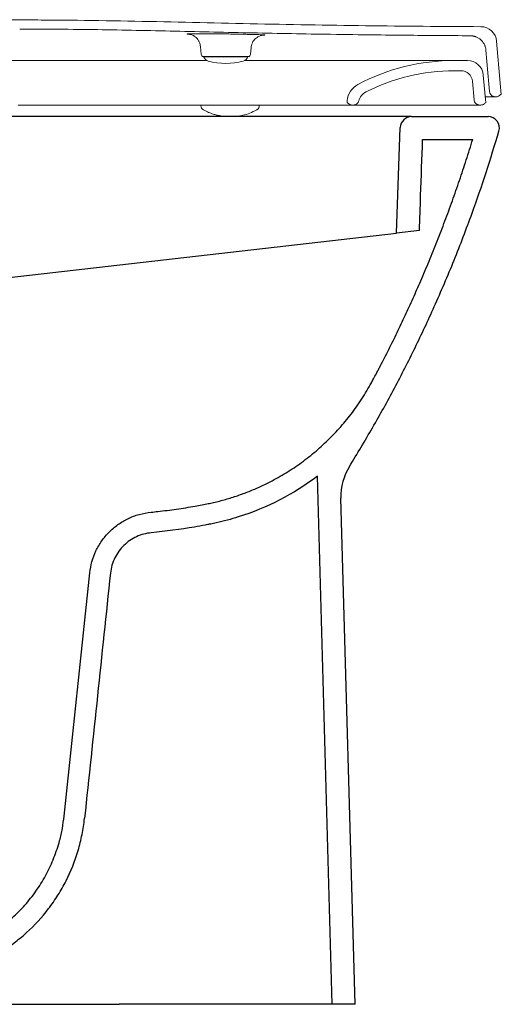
# Model space of a CAD drawing. Header units: millimetres. Extents: x 4692.76 to 4693.261, y 2955.03 to 2955.462.
import ezdxf

# ---------------------------------------------------------------- set-up
doc = ezdxf.new("R2010")
doc.units = ezdxf.units.MM
doc.layers.add('SANINDUSA', color=3, linetype='Continuous')

msp = doc.modelspace()

# ---------------------------------------------------------------- linework, layer by layer
at = {"layer": 'SANINDUSA', "linetype": 'Continuous', "lineweight": 15}
for p, q in [((4693.124275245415, 2955.455930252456), (4693.124125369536, 2955.455941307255)), ((4693.157140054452, 2955.455539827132), (4693.156790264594, 2955.455527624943)), ((4693.129279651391, 2955.450545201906), (4693.129589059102, 2955.447008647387)), ((4693.151248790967, 2955.447008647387), (4693.151519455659, 2955.450102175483)), ((4693.259371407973, 2955.452842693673), (4693.260983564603, 2955.434415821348)), ((4693.140418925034, 2955.446095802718), (4693.130585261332, 2955.446095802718)), ((4693.130668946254, 2955.446095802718), (4693.130703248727, 2955.446001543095)), ((4693.130703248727, 2955.446001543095), (4693.140418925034, 2955.446001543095)), ((4693.150252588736, 2955.446095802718), (4693.140418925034, 2955.446095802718)), ((4693.140418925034, 2955.446001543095), (4693.150134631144, 2955.446001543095)), ((4693.150134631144, 2955.446001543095), (4693.150168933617, 2955.446095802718)), ((4693.254699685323, 2955.448872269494), (4693.256002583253, 2955.433980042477)), ((4693.132234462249, 2955.444372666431), (4693.127908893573, 2955.444372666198)), ((4693.240748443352, 2955.444372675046), (4693.246543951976, 2955.444372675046)), ((4693.240748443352, 2955.439872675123), (4693.243751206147, 2955.439872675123)), ((4693.253517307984, 2955.437982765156), (4693.2545813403, 2955.425820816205)), ((4693.248732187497, 2955.435308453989), (4693.249450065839, 2955.427102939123)), ((4693.256289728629, 2955.430697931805), (4693.256002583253, 2955.433980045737)), ((4693.261421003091, 2955.429415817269), (4693.260983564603, 2955.434415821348)), ((4693.258780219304, 2955.428415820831), (4693.259033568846, 2955.428415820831)), ((4693.261421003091, 2955.429415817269), (4693.2610335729, 2955.429415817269)), ((4693.049258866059, 2955.424820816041), (4693.112596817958, 2955.424820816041)), ((4693.112596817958, 2955.424820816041), (4693.154204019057, 2955.424820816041)), ((4693.129492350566, 2955.424478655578), (4693.129486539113, 2955.424812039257)), ((4693.154204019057, 2955.424820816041), (4693.179833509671, 2955.424820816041)), ((4693.155116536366, 2955.424467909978), (4693.155122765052, 2955.424823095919)), ((4693.179833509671, 2955.424820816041), (4693.19311205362, 2955.424820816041)), ((4693.196167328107, 2955.424820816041), (4693.19311205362, 2955.424820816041)), ((4693.1936687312, 2955.425820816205), (4693.193742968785, 2955.426669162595)), ((4693.193931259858, 2955.425820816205), (4693.1936687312, 2955.425820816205)), ((4693.196423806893, 2955.424820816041), (4693.196167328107, 2955.424820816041)), ((4693.252420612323, 2955.424820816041), (4693.251940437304, 2955.424820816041)), ((4693.254420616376, 2955.425820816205), (4693.2545813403, 2955.425820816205))]:
    msp.add_line(p, q, dxfattribs=at)
at = {"layer": 'SANINDUSA'}
for p, q in [((4693.2220427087, 2955.419735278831), (4693.255581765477, 2955.419735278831)), ((4693.215427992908, 2955.368583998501), (4693.217045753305, 2955.414909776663)), ((4693.226871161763, 2955.409735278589), (4693.248871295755, 2955.409735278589)), ((4692.908365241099, 2955.333395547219), (4693.215427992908, 2955.368583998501)), ((4693.225474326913, 2955.36973527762), (4693.215427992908, 2955.368583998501)), ((4693.187210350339, 2955.02973528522), (4693.180727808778, 2955.261813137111)), ((4693.197214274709, 2955.02973528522), (4693.191001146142, 2955.252167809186)), ((4693.069433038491, 2955.112398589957), (4693.080698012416, 2955.219227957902)), ((4692.838309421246, 2955.02973528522), (4693.093628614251, 2955.02973528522)), ((4693.187210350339, 2955.02973528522), (4693.093628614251, 2955.02973528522)), ((4693.197214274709, 2955.02973528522), (4693.187210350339, 2955.02973528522))]:
    msp.add_line(p, q, dxfattribs=at)
at = {"layer": 'SANINDUSA', "linetype": 'Continuous', "lineweight": 15}
for centre, radius, start, end in [((4693.252398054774, 2955.452232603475), 0.007000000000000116, 5.000000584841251, 89.64088054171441), ((4693.130585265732, 2955.447095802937), 0.001000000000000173, 184.9999999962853, 270), ((4693.133522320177, 2955.447027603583), 0.002999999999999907, 200.0000000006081, 254.6107402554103), ((4693.14731554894, 2955.447027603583), 0.00300000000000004, 285.3892597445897, 339.9999999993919), ((4693.150252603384, 2955.447095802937), 0.00100000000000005, 270, 355.0000000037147), ((4693.140418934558, 2955.472083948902), 0.02898814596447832, 254.6107402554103, 285.3892597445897), ((4693.240748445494, 2955.354372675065), 0.09000000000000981, 90, 118.0100470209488), ((4693.246543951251, 2955.437372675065), 0.00700000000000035, 5.000000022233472, 90), ((4693.240748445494, 2955.354372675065), 0.08550000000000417, 90, 116.999228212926), ((4693.243751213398, 2955.434872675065), 0.005000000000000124, 5.000000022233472, 90), ((4693.202708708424, 2955.425884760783), 0.009000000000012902, 118.0100470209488, 175.0000000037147), ((4693.204657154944, 2955.425208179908), 0.005999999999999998, 116.999228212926, 165.6086358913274), ((4693.259033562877, 2955.430915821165), 0.002500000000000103, 269.9999999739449, 323.1300034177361), ((4693.131487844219, 2955.424517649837), 0.001995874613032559, 181.1194834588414, 245.5164827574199), ((4693.196167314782, 2955.42782081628), 0.003000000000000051, 221.810314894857, 270)]:
    msp.add_arc(centre, radius, start, end, dxfattribs=at)
at = {"layer": 'SANINDUSA'}
for centre, radius, start, end in [((4693.222042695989, 2955.414735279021), 0.005000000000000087, 90, 177.9999999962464), ((4693.255581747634, 2955.414735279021), 0.005000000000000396, 343.7038839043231, 90), ((4693.215991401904, 2955.252865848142), 0.02500000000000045, 148.2561676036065, 181.6000000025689)]:
    msp.add_arc(centre, radius, start, end, dxfattribs=at)
at = {"layer": 'SANINDUSA', "extrusion": (-3.814814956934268e-16, -3.629553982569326e-15, -1)}
msp.add_ellipse((4693.04119294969, 2955.226033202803), major_axis=(0.3296862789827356, 3.136755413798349), ratio=0.01553566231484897, start_param=1.571374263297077, end_param=1.60569848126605, dxfattribs=at)
at = {"layer": 'SANINDUSA', "linetype": 'Continuous', "lineweight": 15}
for points, knots in [([(4693.049913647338, 2955.462193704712), (4693.045257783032, 2955.462196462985), (4693.040601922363, 2955.462202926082), (4693.031290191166, 2955.462205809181), (4693.026634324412, 2955.462206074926), (4693.012666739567, 2955.462222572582), (4693.003355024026, 2955.462243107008), (4692.991715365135, 2955.462248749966), (4692.989387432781, 2955.462248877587), (4692.984731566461, 2955.462246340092), (4692.982403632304, 2955.462243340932), (4692.97541983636, 2955.46224566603), (4692.970763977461, 2955.462256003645), (4692.961452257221, 2955.462272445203), (4692.956796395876, 2955.462278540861), (4692.947484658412, 2955.46226508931), (4692.942828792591, 2955.462262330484), (4692.92886120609, 2955.462270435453), (4692.919549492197, 2955.462291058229), (4692.905581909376, 2955.462304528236), (4692.900926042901, 2955.462306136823), (4692.893942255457, 2955.46229951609), (4692.891614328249, 2955.462295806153), (4692.886958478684, 2955.462284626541), (4692.884630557, 2955.462276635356), (4692.8729909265, 2955.462253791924), (4692.86367918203, 2955.462266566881), (4692.849711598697, 2955.462259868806), (4692.84505574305, 2955.462253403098), (4692.838071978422, 2955.462229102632), (4692.83574405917, 2955.462219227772), (4692.83108820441, 2955.462212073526), (4692.828760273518, 2955.462211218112), (4692.826432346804, 2955.462207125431)], [0, 0, 0, 0, 0.06250000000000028, 0.06250000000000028, 0.1250000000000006, 0.1250000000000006, 0.2500000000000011, 0.2500000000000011, 0.2812500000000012, 0.2812500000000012, 0.3125000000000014, 0.3125000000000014, 0.3750000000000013, 0.3750000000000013, 0.4375000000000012, 0.4375000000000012, 0.500000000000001, 0.500000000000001, 0.6250000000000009, 0.6250000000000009, 0.6875000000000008, 0.6875000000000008, 0.7187500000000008, 0.7187500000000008, 0.7500000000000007, 0.7500000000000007, 0.8750000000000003, 0.8750000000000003, 0.9375000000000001, 0.9375000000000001, 0.9687500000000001, 0.9687500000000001, 1, 1, 1, 1]), ([(4693.186387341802, 2955.455881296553), (4693.175013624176, 2955.456055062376), (4693.163640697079, 2955.456268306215), (4693.140895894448, 2955.456746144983), (4693.129524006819, 2955.457010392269), (4693.106779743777, 2955.457514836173), (4693.095407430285, 2955.45775407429), (4693.078347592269, 2955.458009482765), (4693.072660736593, 2955.458076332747), (4693.061286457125, 2955.458167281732), (4693.055599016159, 2955.45819008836), (4693.049911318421, 2955.45819357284)], [0, 0, 0, 0, 0.2499999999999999, 0.2499999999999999, 0.4999999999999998, 0.4999999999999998, 0.7499999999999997, 0.7499999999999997, 0.8749999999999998, 0.8749999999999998, 1, 1, 1, 1]), ([(4693.252441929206, 2955.459232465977), (4693.235562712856, 2955.459338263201), (4693.218683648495, 2955.45946024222), (4693.19336627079, 2955.459772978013), (4693.184927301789, 2955.459897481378), (4693.168050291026, 2955.460187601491), (4693.159612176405, 2955.460352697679), (4693.142736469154, 2955.460709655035), (4693.134298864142, 2955.460900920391), (4693.117423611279, 2955.461281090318), (4693.108985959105, 2955.461469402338), (4693.092110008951, 2955.461801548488), (4693.083671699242, 2955.461944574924), (4693.071013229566, 2955.462089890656), (4693.06679357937, 2955.462127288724), (4693.058353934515, 2955.462178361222), (4693.054133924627, 2955.462190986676), (4693.049913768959, 2955.462193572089)], [0, 0, 0, 0, 0.2499999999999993, 0.2499999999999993, 0.3749999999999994, 0.3749999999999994, 0.4999999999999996, 0.4999999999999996, 0.6249999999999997, 0.6249999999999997, 0.7499999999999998, 0.7499999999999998, 0.8749999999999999, 0.8749999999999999, 0.9374999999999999, 0.9374999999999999, 1, 1, 1, 1]), ([(4693.124125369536, 2955.455941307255), (4693.123995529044, 2955.455950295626), (4693.12356608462, 2955.455980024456), (4693.123348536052, 2955.456025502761), (4693.123419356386, 2955.456072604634), (4693.123807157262, 2955.456096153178), (4693.123980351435, 2955.456106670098)], [0, 0, 0, 0, 0.1337402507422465, 0.4423427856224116, 0.7509469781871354, 1, 1, 1, 1]), ([(4693.124277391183, 2955.455939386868), (4693.124271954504, 2955.455939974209), (4693.124257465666, 2955.455941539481), (4693.124377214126, 2955.455926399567), (4693.124665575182, 2955.45587391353), (4693.12516368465, 2955.455745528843), (4693.125841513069, 2955.455490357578), (4693.12662211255, 2955.455064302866), (4693.127431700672, 2955.454433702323), (4693.128189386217, 2955.453588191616), (4693.128800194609, 2955.452532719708), (4693.129180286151, 2955.451487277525), (4693.12922910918, 2955.450799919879), (4693.129247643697, 2955.450538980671)], [0, 0, 0, 0, 0.04637591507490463, 0.1235926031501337, 0.1880515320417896, 0.2538024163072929, 0.3338588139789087, 0.4305507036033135, 0.537317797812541, 0.6563099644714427, 0.7847104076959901, 0.9182703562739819, 0.9999999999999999, 0.9999999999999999, 0.9999999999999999, 0.9999999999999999]), ([(4693.125203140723, 2955.45614237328), (4693.125676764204, 2955.456148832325), (4693.126624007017, 2955.456161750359), (4693.128548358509, 2955.456165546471), (4693.130785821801, 2955.456157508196), (4693.133300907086, 2955.456137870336), (4693.136022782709, 2955.456107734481), (4693.138870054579, 2955.45606901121), (4693.141764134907, 2955.456023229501), (4693.144622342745, 2955.455972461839), (4693.147360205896, 2955.455918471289), (4693.149906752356, 2955.455863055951), (4693.15217751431, 2955.455807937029), (4693.154130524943, 2955.455754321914), (4693.155657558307, 2955.455703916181), (4693.156625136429, 2955.455665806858), (4693.156901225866, 2955.455646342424), (4693.156977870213, 2955.455640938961)], [0, 0, 0, 0, 0.06961047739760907, 0.1392203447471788, 0.2087380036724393, 0.2782549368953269, 0.3478033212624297, 0.4173517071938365, 0.4868727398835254, 0.556394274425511, 0.6258896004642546, 0.6953850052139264, 0.764861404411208, 0.8343369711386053, 0.9038178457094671, 0.9732991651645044, 1, 1, 1, 1]), ([(4693.151554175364, 2955.450096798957), (4693.151580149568, 2955.450402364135), (4693.151641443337, 2955.451123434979), (4693.152043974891, 2955.452165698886), (4693.152633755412, 2955.453154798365), (4693.153339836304, 2955.453946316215), (4693.154094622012, 2955.454550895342), (4693.154844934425, 2955.454981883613), (4693.1555280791, 2955.455259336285), (4693.156092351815, 2955.455416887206), (4693.156481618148, 2955.45549057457), (4693.156715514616, 2955.455522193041), (4693.156853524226, 2955.455535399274), (4693.15686094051, 2955.455535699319), (4693.15686515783, 2955.455535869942)], [0, 0, 0, 0, 0.09426124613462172, 0.2224371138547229, 0.3400309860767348, 0.448446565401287, 0.5479616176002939, 0.6379468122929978, 0.7162310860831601, 0.7796201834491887, 0.8311893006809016, 0.8752142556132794, 0.9290397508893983, 1, 1, 1, 1]), ([(4693.156977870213, 2955.455640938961), (4693.157129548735, 2955.45563199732), (4693.157527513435, 2955.455608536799), (4693.157602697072, 2955.455576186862), (4693.157487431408, 2955.455551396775), (4693.157179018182, 2955.455541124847), (4693.157140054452, 2955.455539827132)], [0, 0, 0, 0, 0.2230508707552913, 0.5852270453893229, 0.9475991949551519, 1, 1, 1, 1]), ([(4693.247771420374, 2955.455262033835), (4693.238356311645, 2955.455322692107), (4693.228941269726, 2955.455390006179), (4693.210111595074, 2955.455565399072), (4693.20069696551, 2955.455673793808), (4693.186387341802, 2955.455881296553)], [0, 0, 0, 0, 0.5, 0.5, 1, 1, 1, 1]), ([(4693.247771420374, 2955.455262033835), (4693.24785827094, 2955.455260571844), (4693.248031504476, 2955.455257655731), (4693.248290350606, 2955.455241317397), (4693.248547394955, 2955.455216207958), (4693.248802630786, 2955.45518148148), (4693.249056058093, 2955.455137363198), (4693.249307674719, 2955.455083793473), (4693.249557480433, 2955.455020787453), (4693.249805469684, 2955.454948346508), (4693.250051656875, 2955.454866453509), (4693.25061694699, 2955.454655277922), (4693.251469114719, 2955.454227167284), (4693.252498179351, 2955.453436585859), (4693.253369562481, 2955.452474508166), (4693.253910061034, 2955.451585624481), (4693.254226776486, 2955.450877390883), (4693.25440257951, 2955.450391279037), (4693.254540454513, 2955.449894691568), (4693.254643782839, 2955.449387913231), (4693.254680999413, 2955.449044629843), (4693.254699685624, 2955.448872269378)], [0, 0, 0, 0, 0.02521793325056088, 0.05030009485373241, 0.07528031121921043, 0.1001928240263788, 0.1250721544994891, 0.1499529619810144, 0.174869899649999, 0.1998574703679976, 0.2249498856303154, 0.2501809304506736, 0.3750639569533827, 0.5000205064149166, 0.6249035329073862, 0.7498600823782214, 0.8001524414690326, 0.8500367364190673, 0.8997882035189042, 0.9496842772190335, 1, 1, 1, 1]), ([(4693.050928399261, 2955.444372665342), (4693.038317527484, 2955.444372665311), (4693.025703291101, 2955.444372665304), (4693.000468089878, 2955.444372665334), (4692.987866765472, 2955.444372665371), (4692.975281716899, 2955.44437266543)], [0, 0, 0, 0, 0.5, 0.5, 1, 1, 1, 1]), ([(4693.127908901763, 2955.444372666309), (4693.121731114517, 2955.444372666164), (4693.109236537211, 2955.444372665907), (4693.096466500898, 2955.444372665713), (4693.083557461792, 2955.444372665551), (4693.070588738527, 2955.444372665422), (4693.057501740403, 2955.444372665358), (4693.050928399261, 2955.444372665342)], [0, 0, 0, 0, 0.25, 0.5, 0.5, 0.75, 1, 1, 1, 1]), ([(4693.180727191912, 2955.444372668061), (4693.176639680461, 2955.444372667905), (4693.168443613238, 2955.444372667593), (4693.15765983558, 2955.444372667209), (4693.150885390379, 2955.444372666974), (4693.14864239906, 2955.444372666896)], [0, 0, 0, 0, 0.3995717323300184, 0.8012006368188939, 1, 1, 1, 1]), ([(4693.215656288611, 2955.444372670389), (4693.213134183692, 2955.444372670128), (4693.208076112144, 2955.444372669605), (4693.199594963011, 2955.444372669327), (4693.190540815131, 2955.444372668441), (4693.184004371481, 2955.444372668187), (4693.180727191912, 2955.444372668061)], [0, 0, 0, 0, 0.2493148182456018, 0.4999998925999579, 0.7493147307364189, 0.9999999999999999, 0.9999999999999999, 0.9999999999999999, 0.9999999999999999]), ([(4693.2357848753, 2955.444372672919), (4693.233606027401, 2955.444372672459), (4693.23082675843, 2955.444372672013), (4693.224067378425, 2955.444372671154), (4693.220137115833, 2955.444372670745), (4693.215656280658, 2955.444372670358)], [0, 0, 0, 0, 0.5, 0.5, 1, 1, 1, 1]), ([(4693.240748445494, 2955.444372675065), (4693.240748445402, 2955.444372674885), (4693.240646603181, 2955.444372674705), (4693.240336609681, 2955.444372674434), (4693.240206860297, 2955.444372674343), (4693.239894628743, 2955.444372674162), (4693.239712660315, 2955.444372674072), (4693.238674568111, 2955.444372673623), (4693.237435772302, 2955.444372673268), (4693.2357848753, 2955.444372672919)], [0, 0, 0, 0, 0.2500000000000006, 0.2500000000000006, 0.3750000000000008, 0.3750000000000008, 0.5000000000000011, 0.5000000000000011, 1, 1, 1, 1]), ([(4693.243751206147, 2955.439872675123), (4693.243696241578, 2955.439872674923), (4693.243586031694, 2955.439872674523), (4693.242575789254, 2955.439872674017), (4693.241638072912, 2955.439872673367), (4693.24081190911, 2955.439872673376), (4693.24074841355, 2955.439872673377)], [0, 0, 0, 0, 0.3172008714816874, 0.6360219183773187, 0.9720261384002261, 1, 1, 1, 1]), ([(4693.258780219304, 2955.428415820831), (4693.258740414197, 2955.428415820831), (4693.258660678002, 2955.428415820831), (4693.257878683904, 2955.428415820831), (4693.256602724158, 2955.428415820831), (4693.255004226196, 2955.428415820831), (4693.254354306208, 2955.428415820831)], [0, 0, 0, 0, 0.2181509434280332, 0.4369923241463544, 0.7710913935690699, 1, 1, 1, 1]), ([(4693.258780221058, 2955.428415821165), (4693.258728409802, 2955.428416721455), (4693.258625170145, 2955.428418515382), (4693.258471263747, 2955.428433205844), (4693.258319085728, 2955.428456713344), (4693.25816864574, 2955.428489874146), (4693.258019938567, 2955.428532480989), (4693.257777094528, 2955.428618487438), (4693.257452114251, 2955.428779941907), (4693.257081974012, 2955.429062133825), (4693.256768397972, 2955.429406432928), (4693.256552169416, 2955.429760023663), (4693.256412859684, 2955.430092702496), (4693.256327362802, 2955.430390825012), (4693.256302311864, 2955.430595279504), (4693.256289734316, 2955.430697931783)], [0, 0, 0, 0, 0.04193751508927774, 0.08356513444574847, 0.1250426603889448, 0.1665316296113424, 0.2081934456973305, 0.2501875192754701, 0.3750200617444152, 0.5000576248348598, 0.6248901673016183, 0.749927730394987, 0.8334554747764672, 0.916381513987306, 0.9999999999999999, 0.9999999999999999, 0.9999999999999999, 0.9999999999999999]), ([(4693.154008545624, 2955.422703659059), (4693.154120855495, 2955.422756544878), (4693.154481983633, 2955.422926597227), (4693.154903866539, 2955.423488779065), (4693.155116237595, 2955.42409162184), (4693.155116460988, 2955.424372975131), (4693.155116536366, 2955.424467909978)], [0, 0, 0, 0, 0.1633949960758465, 0.525390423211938, 0.8398561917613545, 1, 1, 1, 1]), ([(4693.196423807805, 2955.42482081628), (4693.196679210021, 2955.42482081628), (4693.196948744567, 2955.424860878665), (4693.197474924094, 2955.425035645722), (4693.19773076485, 2955.425170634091), (4693.198181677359, 2955.425520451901), (4693.198376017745, 2955.42573471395), (4693.198676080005, 2955.426200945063), (4693.198781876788, 2955.426452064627), (4693.198845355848, 2955.426699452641)], [0, 0, 0, 0, 0.2500000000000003, 0.2500000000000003, 0.5000000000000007, 0.5000000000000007, 0.750000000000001, 0.750000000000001, 1, 1, 1, 1]), ([(4693.196517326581, 2955.424820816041), (4693.196913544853, 2955.424820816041), (4693.2007624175, 2955.424820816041), (4693.207459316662, 2955.424820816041), (4693.216562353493, 2955.424820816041), (4693.221954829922, 2955.424820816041), (4693.224649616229, 2955.424820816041)], [0, 0, 0, 0, 0.03684383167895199, 0.3579017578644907, 0.6791237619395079, 1, 1, 1, 1]), ([(4693.249449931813, 2955.427102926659), (4693.249474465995, 2955.426822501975), (4693.249549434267, 2955.426526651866), (4693.249818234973, 2955.425962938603), (4693.250012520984, 2955.425696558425), (4693.250490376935, 2955.425258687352), (4693.25077267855, 2955.425088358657), (4693.251357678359, 2955.42486971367), (4693.251658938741, 2955.42482081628), (4693.251940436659, 2955.42482081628)], [0, 0, 0, 0, 0.25, 0.25, 0.5, 0.5, 0.75, 0.75, 1, 1, 1, 1]), ([(4693.254420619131, 2955.42582081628), (4693.254303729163, 2955.425664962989), (4693.254171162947, 2955.425525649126), (4693.253875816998, 2955.425278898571), (4693.253711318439, 2955.425171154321), (4693.253367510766, 2955.424999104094), (4693.253185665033, 2955.424932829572), (4693.252807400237, 2955.424843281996), (4693.252615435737, 2955.42482081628), (4693.252420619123, 2955.42482081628)], [0, 0, 0, 0, 0.25, 0.25, 0.5, 0.5, 0.75, 0.75, 1, 1, 1, 1]), ([(4693.13066069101, 2955.422701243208), (4693.131395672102, 2955.422307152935), (4693.132755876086, 2955.421577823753), (4693.134720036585, 2955.420865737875), (4693.136163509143, 2955.420466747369), (4693.137085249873, 2955.420261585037), (4693.137899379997, 2955.420109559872), (4693.138830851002, 2955.41995114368), (4693.140236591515, 2955.419776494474), (4693.141566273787, 2955.419750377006), (4693.142334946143, 2955.419735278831)], [0, 0, 0, 0, 0.1956415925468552, 0.3620671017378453, 0.482016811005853, 0.552677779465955, 0.5929723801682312, 0.6777435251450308, 0.8137076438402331, 1, 1, 1, 1]), ([(4693.142334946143, 2955.419735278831), (4693.142962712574, 2955.419745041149), (4693.144296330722, 2955.419765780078), (4693.146124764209, 2955.419937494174), (4693.14835561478, 2955.420341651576), (4693.150898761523, 2955.42109115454), (4693.152978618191, 2955.422169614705), (4693.154008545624, 2955.422703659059)], [0, 0, 0, 0, 0.137795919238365, 0.2927317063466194, 0.4596650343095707, 0.7324306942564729, 1, 1, 1, 1])]:
    msp.add_open_spline(points, degree=3, knots=knots, dxfattribs=at)
for points in [[(4693.123980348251, 2955.456106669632), (4693.124130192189, 2955.456113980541), (4693.124484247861, 2955.456127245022), (4693.124945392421, 2955.456137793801), (4693.125203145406, 2955.456142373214)], [(4693.246497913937, 2955.42482081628), (4693.241771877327, 2955.42482081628), (4693.234354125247, 2955.42482081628), (4693.224649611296, 2955.42482081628)], [(4693.251940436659, 2955.42482081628), (4693.251940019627, 2955.42482081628), (4693.250100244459, 2955.42482081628), (4693.246497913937, 2955.42482081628)]]:
    msp.add_open_spline(points, degree=3, dxfattribs=at)
at = {"layer": 'SANINDUSA'}
for points, knots in [([(4693.2220427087, 2955.419735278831), (4693.221970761, 2955.419735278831), (4693.221826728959, 2955.419735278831), (4693.220692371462, 2955.419735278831), (4693.218857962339, 2955.419735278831), (4693.216182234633, 2955.419735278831), (4693.212675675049, 2955.419735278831), (4693.208483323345, 2955.419735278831), (4693.203270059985, 2955.419735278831), (4693.196901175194, 2955.419735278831), (4693.189308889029, 2955.419735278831), (4693.181051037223, 2955.419735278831), (4693.172033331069, 2955.419735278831), (4693.162284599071, 2955.419735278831), (4693.15184036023, 2955.419735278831), (4693.140977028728, 2955.419735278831), (4693.129781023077, 2955.419735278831), (4693.117140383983, 2955.419735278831), (4693.102988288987, 2955.419735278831), (4693.087302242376, 2955.419735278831), (4693.071373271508, 2955.419735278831), (4693.05531705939, 2955.419735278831), (4693.044575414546, 2955.419735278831), (4693.039214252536, 2955.419735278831)], [0, 0, 0, 0, 0.03362449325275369, 0.06731284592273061, 0.1009423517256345, 0.137780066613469, 0.1747481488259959, 0.2117393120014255, 0.2486088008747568, 0.2945588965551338, 0.3406644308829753, 0.3868075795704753, 0.4328090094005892, 0.4818165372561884, 0.5309725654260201, 0.580208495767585, 0.6294198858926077, 0.6784739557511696, 0.7426106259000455, 0.8069725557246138, 0.8714312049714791, 0.9358312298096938, 1, 1, 1, 1]), ([(4693.194731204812, 2955.266018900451), (4693.19815779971, 2955.271677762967), (4693.205010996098, 2955.282995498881), (4693.214586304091, 2955.300416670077), (4693.223632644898, 2955.318148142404), (4693.232398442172, 2955.336869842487), (4693.240801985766, 2955.356572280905), (4693.248339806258, 2955.37626657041), (4693.254896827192, 2955.39519010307), (4693.25855226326, 2955.407282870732), (4693.260380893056, 2955.413332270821)], [0, 0, 0, 0, 0.1226780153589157, 0.2453562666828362, 0.3685751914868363, 0.4917943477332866, 0.6286671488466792, 0.7657268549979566, 0.8828049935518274, 1, 1, 1, 1]), ([(4693.10757990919, 2955.245945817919), (4693.108067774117, 2955.245994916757), (4693.109043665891, 2955.246093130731), (4693.112764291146, 2955.246494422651), (4693.118731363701, 2955.247249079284), (4693.125227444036, 2955.248287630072), (4693.129887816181, 2955.249133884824), (4693.132598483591, 2955.249663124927), (4693.135161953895, 2955.250214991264), (4693.137703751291, 2955.250834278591), (4693.140352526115, 2955.251550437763), (4693.143842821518, 2955.252592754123), (4693.148141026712, 2955.254058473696), (4693.153193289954, 2955.256077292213), (4693.158941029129, 2955.258724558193), (4693.165296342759, 2955.262157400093), (4693.172113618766, 2955.266546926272), (4693.178576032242, 2955.271440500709), (4693.18465160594, 2955.276821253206), (4693.190308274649, 2955.282657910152), (4693.19552428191, 2955.288944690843), (4693.200259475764, 2955.29563734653), (4693.203397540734, 2955.300902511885), (4693.205432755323, 2955.304712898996), (4693.206447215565, 2955.306632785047), (4693.207432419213, 2955.308511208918), (4693.208616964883, 2955.310787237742), (4693.210151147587, 2955.313771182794), (4693.212643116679, 2955.318703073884), (4693.215692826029, 2955.324900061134), (4693.219247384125, 2955.332386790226), (4693.222696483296, 2955.339923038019), (4693.225562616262, 2955.346425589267), (4693.227891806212, 2955.351871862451), (4693.229720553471, 2955.356244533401), (4693.231513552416, 2955.360630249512), (4693.233270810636, 2955.365029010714), (4693.234992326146, 2955.369440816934), (4693.236678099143, 2955.373865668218), (4693.238328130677, 2955.378303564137), (4693.239942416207, 2955.382754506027), (4693.241520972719, 2955.387218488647), (4693.243063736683, 2955.391695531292), (4693.24457094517, 2955.396185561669), (4693.246041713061, 2955.400688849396), (4693.24747934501, 2955.405204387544), (4693.248407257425, 2955.408224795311), (4693.2488712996, 2955.409735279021)], [0, 0, 0, 0, 0.006299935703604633, 0.01260196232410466, 0.04808126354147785, 0.08356322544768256, 0.0971110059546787, 0.1089379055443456, 0.1190471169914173, 0.1307993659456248, 0.1425469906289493, 0.15429787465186, 0.1775966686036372, 0.200867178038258, 0.2241709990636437, 0.2588699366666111, 0.2935777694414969, 0.3282489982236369, 0.3629197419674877, 0.3977509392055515, 0.4325784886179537, 0.4677729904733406, 0.5029849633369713, 0.511241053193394, 0.5232766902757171, 0.5308841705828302, 0.5384939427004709, 0.5562434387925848, 0.5739933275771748, 0.6094901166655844, 0.6449812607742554, 0.6804737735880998, 0.7159746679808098, 0.7362813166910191, 0.7565797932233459, 0.776871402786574, 0.7971574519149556, 0.8174392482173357, 0.8377181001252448, 0.8579953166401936, 0.8782722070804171, 0.8985500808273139, 0.9188302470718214, 0.939114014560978, 0.9594026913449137, 0.9796975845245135, 1, 1, 1, 1]), ([(4693.225474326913, 2955.36973527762), (4693.225652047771, 2955.374824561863), (4693.226117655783, 2955.388157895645), (4693.226583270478, 2955.401491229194), (4693.226871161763, 2955.409735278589)], [0, 0, 0, 0, 0.3816963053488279, 1, 1, 1, 1]), ([(4693.180727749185, 2955.261813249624), (4693.170297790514, 2955.253919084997), (4693.158525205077, 2955.247806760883), (4693.14272099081, 2955.242829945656), (4693.139505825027, 2955.241967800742), (4693.135428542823, 2955.241063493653), (4693.134507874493, 2955.240869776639), (4693.13358367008, 2955.240687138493), (4693.133378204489, 2955.240646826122), (4693.133280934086, 2955.240627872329), (4693.132986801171, 2955.240570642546), (4693.132398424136, 2955.240456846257), (4693.13023983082, 2955.24004689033), (4693.121982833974, 2955.238574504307), (4693.114066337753, 2955.237526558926), (4693.107711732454, 2955.236916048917)], [0, 0, 0, 0, 0.4999999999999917, 0.4999999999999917, 0.62499999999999, 0.62499999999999, 0.6562499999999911, 0.6601562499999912, 0.6601562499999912, 0.6640624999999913, 0.6640624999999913, 0.6718749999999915, 0.6874999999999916, 0.7499999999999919, 1, 1, 1, 1]), ([(4693.080698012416, 2955.219227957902), (4693.080957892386, 2955.220896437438), (4693.081477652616, 2955.224233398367), (4693.083296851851, 2955.228988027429), (4693.085843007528, 2955.233375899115), (4693.089092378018, 2955.237280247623), (4693.092958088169, 2955.24057576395), (4693.097392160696, 2955.243219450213), (4693.102304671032, 2955.24514235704), (4693.105821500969, 2955.245678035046), (4693.107579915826, 2955.245945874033)], [0, 0, 0, 0, 0.1233618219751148, 0.2467237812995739, 0.370085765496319, 0.4934479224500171, 0.6168100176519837, 0.7401722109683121, 0.8700861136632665, 1, 1, 1, 1]), ([(4693.107711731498, 2955.236916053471), (4693.106597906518, 2955.236752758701), (4693.104370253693, 2955.236426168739), (4693.101189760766, 2955.235241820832), (4693.098249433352, 2955.233570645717), (4693.095627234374, 2955.231427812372), (4693.093407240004, 2955.228870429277), (4693.091613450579, 2955.225922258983), (4693.090297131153, 2955.222639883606), (4693.089921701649, 2955.220278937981), (4693.089733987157, 2955.219098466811)], [0, 0, 0, 0, 0.1231066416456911, 0.246213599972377, 0.3693203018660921, 0.4924267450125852, 0.6155337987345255, 0.7386408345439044, 0.8693205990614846, 0.9999999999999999, 0.9999999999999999, 0.9999999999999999, 0.9999999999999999]), ([(4693.000325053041, 2955.049774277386), (4693.002576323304, 2955.04985404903), (4693.007084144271, 2955.050013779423), (4693.013774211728, 2955.051075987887), (4693.020693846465, 2955.0528147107), (4693.027740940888, 2955.055425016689), (4693.034783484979, 2955.058962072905), (4693.041391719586, 2955.063259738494), (4693.047462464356, 2955.068288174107), (4693.05293762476, 2955.073958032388), (4693.057751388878, 2955.080200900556), (4693.06181487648, 2955.086955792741), (4693.065108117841, 2955.094117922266), (4693.067322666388, 2955.100848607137), (4693.068732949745, 2955.106966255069), (4693.06919967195, 2955.110587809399), (4693.069433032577, 2955.112398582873)], [0, 0, 0, 0, 0.06619305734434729, 0.1325413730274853, 0.1987345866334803, 0.2757526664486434, 0.3530162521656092, 0.4300344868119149, 0.5070582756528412, 0.5843276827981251, 0.6613517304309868, 0.738377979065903, 0.8156498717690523, 0.892675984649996, 0.9463381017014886, 1, 1, 1, 1]), ([(4693.000381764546, 2955.040768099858), (4693.005223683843, 2955.04080144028), (4693.009992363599, 2955.041275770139), (4693.017039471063, 2955.042624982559), (4693.019370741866, 2955.043181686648), (4693.022840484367, 2955.044180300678), (4693.0239937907, 2955.044540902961), (4693.026285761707, 2955.045315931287), (4693.027418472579, 2955.045728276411), (4693.033016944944, 2955.047911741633), (4693.03728906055, 2955.050045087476), (4693.043392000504, 2955.053816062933), (4693.045375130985, 2955.055168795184), (4693.048270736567, 2955.057345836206), (4693.049222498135, 2955.058096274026), (4693.051079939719, 2955.059631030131), (4693.051988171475, 2955.060417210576), (4693.056428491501, 2955.064440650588), (4693.059660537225, 2955.067953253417), (4693.063300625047, 2955.072711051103), (4693.064008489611, 2955.07368110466), (4693.065383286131, 2955.075658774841), (4693.066051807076, 2955.076668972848), (4693.067981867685, 2955.079736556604), (4693.069165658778, 2955.081825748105), (4693.072417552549, 2955.088221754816), (4693.074188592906, 2955.092655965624), (4693.075899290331, 2955.098414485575), (4693.076216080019, 2955.099577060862), (4693.076797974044, 2955.101924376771), (4693.077062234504, 2955.103106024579), (4693.077771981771, 2955.106660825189), (4693.078136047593, 2955.109049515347), (4693.078390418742, 2955.111457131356)], [0, 0, 0, 0, 0.1249999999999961, 0.1249999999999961, 0.1874999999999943, 0.1874999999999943, 0.2187499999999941, 0.2187499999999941, 0.2499999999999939, 0.2499999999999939, 0.3749999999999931, 0.3749999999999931, 0.4374999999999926, 0.4374999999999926, 0.468749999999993, 0.468749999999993, 0.4999999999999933, 0.4999999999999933, 0.6249999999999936, 0.6249999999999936, 0.6562499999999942, 0.6562499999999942, 0.6874999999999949, 0.6874999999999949, 0.7499999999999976, 0.7499999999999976, 0.8750000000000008, 0.8750000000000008, 0.9062500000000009, 0.9062500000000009, 0.937500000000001, 0.937500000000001, 1, 1, 1, 1])]:
    msp.add_open_spline(points, degree=3, knots=knots, dxfattribs=at)

doc.saveas('drawing.dxf')
